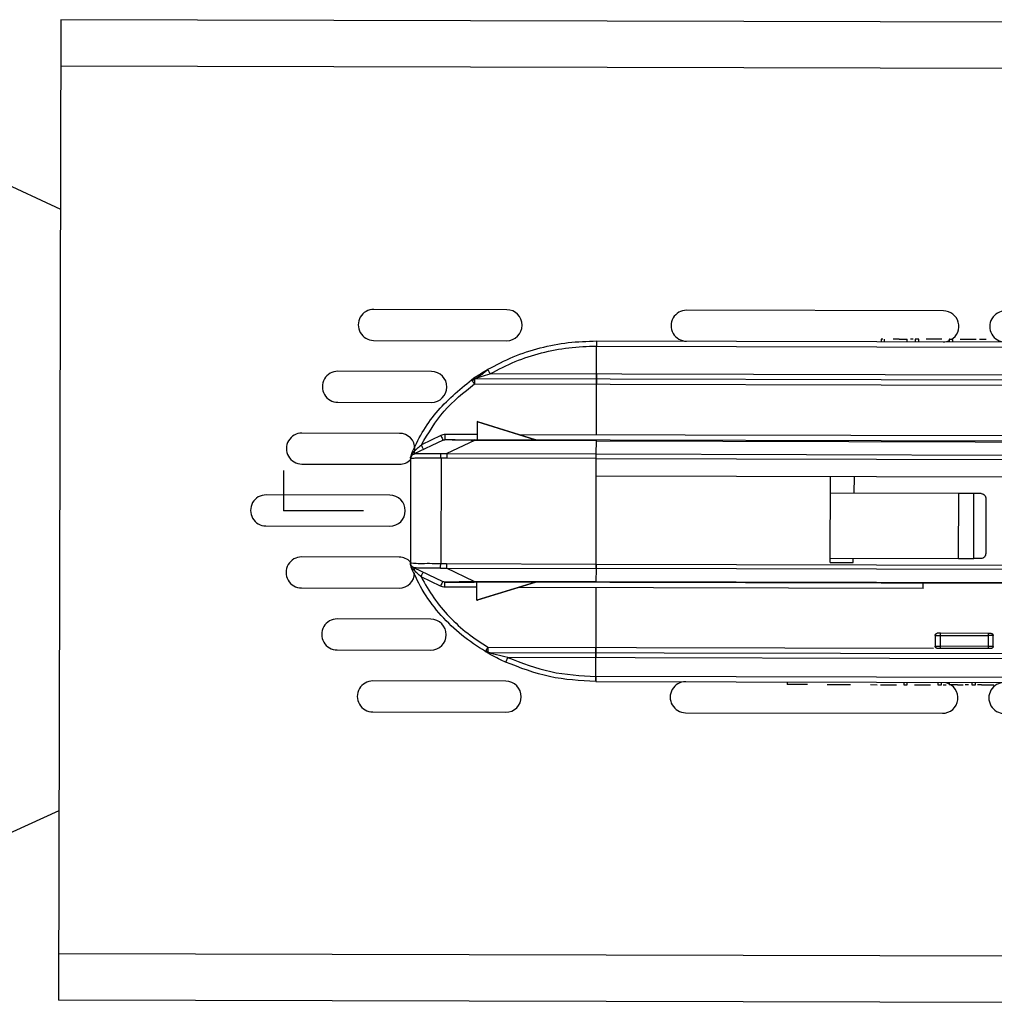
# Model space of a CAD drawing. Header units: millimetres. Extents: x -186 to 167, y -329 to -95.
# Tile 8 of 9: x -2 to 92, y -260 to -165. Entities that reach past the tile are written whole.
import ezdxf

# ---------------------------------------------------------------- set-up
doc = ezdxf.new("R2010")
doc.units = ezdxf.units.MM
doc.header["$PDSIZE"] = -1

msp = doc.modelspace()

# ---------------------------------------------------------------- linework, layer by layer
at = {"color": 7, "linetype": 'Continuous', "lineweight": 25}
for p, q in [((1.981, -164.542), (1.747, -259.542)), ((166.981, -164.949), (1.981, -164.542)), ((-30.731, -167.789), (1.936, -182.897)), ((166.97, -169.449), (1.97, -169.042)), ((45.194, -192.649), (32.304, -192.617)), ((87.519, -192.753), (62.63, -192.692)), ((81.476, -195.498), (81.475, -195.748)), ((81.82, -195.749), (81.82, -195.499)), ((84.022, -195.754), (84.022, -195.504)), ((84.785, -195.506), (84.785, -195.756)), ((85.129, -195.757), (85.13, -195.507)), ((87.378, -195.513), (85.842, -195.509)), ((88.09, -195.514), (88.09, -195.764)), ((88.434, -195.765), (88.434, -195.515)), ((90.683, -195.521), (89.147, -195.517)), ((91.667, -195.523), (91.013, -195.522)), ((32.297, -195.617), (45.187, -195.649)), ((53.898, -198.875), (53.905, -196.165)), ((53.905, -196.165), (118.61, -196.325)), ((53.906, -195.67), (123.611, -195.842)), ((37.897, -198.631), (28.825, -198.608)), ((41.775, -199.434), (41.914, -199.365)), ((41.914, -199.365), (42.067, -199.341)), ((42.003, -199.397), (42.018, -199.301)), ((127.052, -199.551), (42.067, -199.341)), ((126.017, -199.053), (43.6, -198.849)), ((41.861, -199.551), (41.938, -199.434)), ((41.938, -199.434), (42.067, -199.486)), ((42.066, -199.837), (127.051, -200.046)), ((53.883, -204.774), (53.895, -199.866)), ((28.818, -201.608), (37.89, -201.631)), ((42.328, -203.491), (42.324, -205.23)), ((42.397, -203.507), (42.328, -203.491)), ((47.919, -205.244), (42.328, -203.507)), ((47.995, -205.247), (42.397, -203.507)), ((34.804, -204.623), (25.346, -204.6)), ((38.806, -204.836), (36.921, -205.736)), ((42.325, -204.746), (39.239, -204.738)), ((110.648, -204.915), (46.416, -204.756)), ((39.021, -205.283), (36.171, -206.643)), ((42.068, -205.312), (39.394, -206.589)), ((53.882, -205.341), (42.068, -205.312)), ((127.318, -205.451), (42.072, -205.241)), ((53.879, -206.624), (53.882, -205.341)), ((36.162, -206.648), (36.171, -206.643)), ((36.283, -206.345), (36.3, -206.127)), ((38.825, -207.031), (38.8, -217.234)), ((38.807, -206.591), (39.394, -206.589)), ((39.388, -207.017), (38.825, -207.031)), ((53.878, -207.053), (39.388, -207.017)), ((39.394, -206.589), (53.879, -206.624)), ((53.879, -206.624), (127.518, -206.806)), ((25.339, -207.6), (34.796, -207.623)), ((35.877, -207.098), (35.853, -217.154)), ((35.888, -207.093), (35.877, -207.098)), ((53.852, -217.289), (53.878, -207.053)), ((53.878, -207.053), (127.562, -207.235)), ((127.579, -208.952), (53.873, -208.77)), ((76.559, -217.126), (76.579, -208.826)), ((78.886, -210.432), (78.914, -208.832)), ((33.868, -210.621), (21.868, -210.591)), ((89.002, -210.457), (76.575, -210.426)), ((88.986, -216.757), (89.002, -210.457)), ((90.462, -216.76), (90.478, -210.46)), ((91.184, -210.462), (90.478, -210.46)), ((91.636, -210.963), (91.623, -216.263)), ((21.86, -213.591), (33.86, -213.621)), ((34.774, -216.623), (25.317, -216.6)), ((35.853, -217.154), (35.863, -217.158)), ((35.861, -217.351), (35.924, -217.592)), ((38.8, -217.234), (39.363, -217.251)), ((39.363, -217.251), (53.852, -217.287)), ((53.852, -217.289), (107.77, -217.422)), ((76.559, -217.126), (78.768, -217.132)), ((76.56, -216.726), (88.986, -216.757)), ((78.768, -217.132), (78.775, -216.732)), ((91.169, -216.762), (90.462, -216.76)), ((36.135, -217.605), (36.144, -217.609)), ((36.144, -217.609), (38.987, -218.984)), ((38.78, -217.675), (39.366, -217.68)), ((42.034, -218.97), (39.366, -217.68)), ((39.366, -217.68), (53.851, -217.716)), ((53.851, -217.714), (53.848, -218.999)), ((107.769, -217.847), (53.851, -217.714)), ((38.77, -219.43), (36.889, -218.521)), ((53.848, -218.999), (42.034, -218.97)), ((124.856, -219.245), (42.038, -219.041)), ((42.285, -220.792), (42.29, -219.053)), ((47.884, -219.067), (42.285, -220.777)), ((47.961, -219.064), (42.354, -220.776)), ((124.857, -219.175), (53.848, -218.999)), ((25.309, -219.6), (34.767, -219.623)), ((42.288, -219.537), (39.202, -219.53)), ((85.552, -219.644), (46.379, -219.547)), ((53.847, -219.566), (53.832, -225.374)), ((42.285, -220.792), (42.354, -220.776)), ((37.838, -222.631), (28.766, -222.608)), ((86.727, -224.201), (86.725, -225.256)), ((87.225, -225.257), (87.227, -224.202)), ((87.227, -224.202), (91.854, -224.214)), ((91.854, -224.014), (87.228, -224.002)), ((91.854, -224.214), (91.851, -225.268)), ((92.351, -225.269), (92.354, -224.215)), ((28.759, -225.608), (37.83, -225.631)), ((43.246, -225.826), (43.124, -225.774)), ((43.267, -225.756), (43.199, -225.65)), ((43.378, -225.844), (43.246, -225.826)), ((43.378, -225.844), (126.057, -226.048)), ((43.379, -225.349), (86.574, -225.455)), ((91.85, -225.468), (87.224, -225.457)), ((91.851, -225.268), (87.225, -225.257)), ((124.726, -226.541), (45.288, -226.345)), ((53.826, -228.174), (53.83, -226.366)), ((45.105, -228.649), (32.215, -228.617)), ((53.824, -228.67), (123.53, -228.842)), ((118.531, -228.334), (53.826, -228.174)), ((72.368, -228.706), (72.367, -228.956)), ((76.267, -228.965), (78.514, -228.971)), ((80.442, -228.976), (81.096, -228.977)), ((83.675, -228.734), (83.675, -228.984)), ((84.019, -228.985), (84.02, -228.735)), ((86.98, -228.742), (86.98, -228.992)), ((87.324, -228.993), (87.325, -228.743)), ((88.088, -228.745), (88.087, -228.995)), ((90.29, -228.75), (90.289, -229)), ((90.633, -229.001), (90.634, -228.751)), ((81.426, -228.978), (82.962, -228.982)), ((84.731, -228.986), (86.267, -228.99)), ((88.881, -228.997), (88.883, -228.997)), ((91.215, -229.002), (90.811, -229.001)), ((32.208, -231.617), (45.098, -231.649)), ((62.533, -231.692), (87.423, -231.753)), ((1.792, -241.186), (-30.949, -256.133)), ((166.757, -255.449), (1.758, -255.042)), ((166.746, -259.949), (1.747, -259.542))]:
    msp.add_line(p, q, dxfattribs=at)
at = {"color": 7, "linetype": 'Continuous'}
for q in [(23.596, -208.228), (31.322, -212.114)]:
    msp.add_line((23.587, -212.095), q, dxfattribs=at)
at = {"color": 7, "linetype": 'Continuous', "lineweight": 25, "flags": 128}
msp.add_lwpolyline([(53.882, -205.341), (90.604, -205.432), (127.336, -205.522)], dxfattribs=at)
at = {"color": 7, "linetype": 'Continuous', "lineweight": 25}
for centre, start, end in [((32.301, -194.117), 89.8586, 269.8586), ((45.19, -194.149), 269.8586, 89.8586), ((62.626, -194.192), 89.8586, 269.8586), ((87.516, -194.253), 300.49041, 89.8586), ((93.516, -194.268), 89.8586, 269.8586), ((87.516, -194.253), 269.8586, 292.50189), ((28.822, -200.108), 89.8586, 269.8586), ((37.893, -200.131), 269.8586, 89.8586), ((25.343, -206.1), 89.8586, 269.8586), ((34.8, -206.123), 359.8586, 89.8586), ((34.8, -206.123), 269.8586, 315.95789), ((21.864, -212.091), 89.8586, 269.8586), ((33.864, -212.121), 269.8586, 89.8586), ((25.313, -218.1), 89.8586, 269.8586), ((34.77, -218.123), 43.29525, 89.8586), ((34.77, -218.123), 269.8586, 359.8586), ((28.762, -224.108), 89.8586, 269.8586), ((37.834, -224.131), 269.8586, 89.8586), ((32.212, -230.117), 89.8586, 269.8586), ((45.102, -230.149), 269.8586, 89.8586), ((62.537, -230.192), 89.8586, 269.8586), ((87.427, -230.253), 269.8586, 76.40733), ((93.427, -230.268), 89.8586, 269.8586)]:
    msp.add_arc(centre, 1.5, start, end, dxfattribs=at)
for points in [[(81.648, -195.499), (81.626, -195.499), (81.58, -195.498), (81.523, -195.498), (81.484, -195.498), (81.479, -195.498), (81.476, -195.498)], [(83.229, -195.502), (83.176, -195.502), (83.07, -195.502), (82.917, -195.502), (82.775, -195.501), (82.697, -195.501), (82.657, -195.501)], [(84.957, -195.507), (84.935, -195.507), (84.89, -195.507), (84.833, -195.506), (84.793, -195.506), (84.788, -195.506), (84.785, -195.506)], [(85.13, -195.507), (85.127, -195.507), (85.122, -195.507), (85.082, -195.507), (85.025, -195.507), (84.98, -195.507), (84.957, -195.507)], [(53.906, -195.67), (53.906, -195.678), (53.906, -195.692), (53.905, -195.807), (53.905, -195.97), (53.905, -196.1), (53.905, -196.165)], [(42.067, -199.341), (42.067, -199.343), (42.067, -199.346), (42.067, -199.376), (42.067, -199.421), (42.067, -199.464), (42.067, -199.486)], [(53.895, -199.866), (53.896, -199.801), (53.896, -199.67), (53.896, -199.507), (53.897, -199.392), (53.897, -199.378), (53.897, -199.37)], [(53.897, -199.37), (53.897, -199.378), (53.897, -199.392), (53.896, -199.507), (53.896, -199.67), (53.896, -199.801), (53.895, -199.866)], [(53.898, -198.875), (53.898, -198.94), (53.897, -199.07), (53.897, -199.233), (53.897, -199.348), (53.897, -199.363), (53.897, -199.37)], [(53.897, -199.37), (53.897, -199.363), (53.897, -199.348), (53.897, -199.233), (53.897, -199.07), (53.898, -198.94), (53.898, -198.875)], [(42.067, -199.486), (42.067, -199.51), (42.067, -199.558), (42.067, -199.645), (42.066, -199.739), (42.066, -199.804), (42.066, -199.837)], [(38.806, -204.836), (38.834, -204.895), (38.89, -205.012), (38.961, -205.16), (39.011, -205.263), (39.018, -205.276), (39.021, -205.283)], [(39.238, -205.234), (39.238, -205.227), (39.238, -205.212), (39.238, -205.097), (39.238, -204.934), (39.239, -204.803), (39.239, -204.738)], [(37.136, -206.183), (37.133, -206.176), (37.126, -206.163), (37.076, -206.06), (37.005, -205.912), (36.949, -205.795), (36.921, -205.736)], [(39.021, -205.283), (39.056, -205.268), (39.125, -205.24), (39.2, -205.236), (39.238, -205.234)], [(42.072, -205.241), (42.071, -205.244), (42.07, -205.25), (42.068, -205.292), (42.068, -205.312)], [(53.882, -205.341), (53.882, -205.321), (53.882, -205.279), (53.882, -205.273), (53.882, -205.27)], [(53.882, -205.341), (53.882, -205.321), (53.882, -205.279), (53.882, -205.273), (53.882, -205.27)], [(36.162, -206.648), (36.121, -206.671), (36.04, -206.718), (35.95, -206.828), (35.889, -206.957), (35.881, -207.051), (35.877, -207.098)], [(39.394, -206.589), (39.393, -206.614), (39.392, -206.663), (39.39, -206.769), (39.389, -206.889), (39.389, -206.974), (39.388, -207.017)], [(90.478, -210.46), (90.358, -210.46), (90.119, -210.46), (89.731, -210.459), (89.348, -210.458), (89.117, -210.457), (89.002, -210.457)], [(91.184, -210.462), (91.244, -210.47), (91.362, -210.485), (91.512, -210.601), (91.616, -210.767), (91.629, -210.898), (91.636, -210.963)], [(91.623, -216.263), (91.616, -216.329), (91.602, -216.46), (91.497, -216.625), (91.347, -216.74), (91.228, -216.755), (91.169, -216.762)], [(36.135, -217.605), (36.095, -217.581), (36.014, -217.534), (35.924, -217.423), (35.864, -217.294), (35.856, -217.201), (35.853, -217.154)], [(39.363, -217.251), (39.363, -217.294), (39.363, -217.38), (39.364, -217.5), (39.365, -217.605), (39.366, -217.655), (39.366, -217.68)], [(53.852, -217.289), (53.852, -217.332), (53.852, -217.417), (53.852, -217.536), (53.851, -217.64), (53.851, -217.69), (53.851, -217.714)], [(88.986, -216.757), (89.102, -216.757), (89.332, -216.758), (89.716, -216.759), (90.103, -216.759), (90.343, -216.76), (90.462, -216.76)], [(36.889, -218.521), (36.917, -218.462), (36.974, -218.345), (37.046, -218.197), (37.096, -218.095), (37.103, -218.081), (37.107, -218.075)], [(38.987, -218.984), (38.984, -218.991), (38.977, -219.004), (38.926, -219.107), (38.855, -219.254), (38.798, -219.371), (38.77, -219.43)], [(39.204, -219.034), (39.166, -219.032), (39.091, -219.027), (39.022, -218.998), (38.987, -218.984)], [(39.202, -219.53), (39.202, -219.464), (39.203, -219.334), (39.203, -219.171), (39.203, -219.056), (39.204, -219.041), (39.204, -219.034)], [(42.034, -218.97), (42.035, -218.99), (42.036, -219.031), (42.037, -219.038), (42.038, -219.041)], [(53.848, -219.07), (53.848, -219.067), (53.848, -219.061), (53.848, -219.019), (53.848, -218.999)], [(53.848, -218.999), (53.848, -219.02), (53.848, -219.061), (53.848, -219.067), (53.848, -219.07)], [(85.552, -219.644), (85.552, -219.579), (85.552, -219.449), (85.553, -219.285), (85.553, -219.171), (85.553, -219.156), (85.553, -219.148)], [(86.727, -224.201), (86.73, -224.175), (86.737, -224.123), (86.783, -224.057), (86.849, -224.011), (86.902, -224.005), (86.928, -224.002)], [(86.727, -224.201), (86.735, -224.201), (86.75, -224.201), (86.866, -224.202), (87.031, -224.202), (87.162, -224.202), (87.227, -224.202)], [(87.227, -224.202), (87.227, -224.176), (87.228, -224.124), (87.228, -224.058), (87.228, -224.011), (87.228, -224.005), (87.228, -224.002)], [(91.854, -224.014), (91.854, -224.017), (91.854, -224.023), (91.854, -224.069), (91.854, -224.135), (91.854, -224.188), (91.854, -224.214)], [(92.154, -224.015), (92.18, -224.018), (92.233, -224.024), (92.299, -224.07), (92.345, -224.136), (92.351, -224.189), (92.354, -224.215)], [(92.354, -224.215), (92.346, -224.215), (92.331, -224.215), (92.215, -224.215), (92.05, -224.214), (91.919, -224.214), (91.854, -224.214)], [(43.379, -225.699), (43.379, -225.721), (43.378, -225.764), (43.378, -225.809), (43.378, -225.839), (43.378, -225.842), (43.378, -225.844)], [(43.379, -225.349), (43.379, -225.381), (43.379, -225.446), (43.379, -225.54), (43.379, -225.627), (43.379, -225.675), (43.379, -225.699)], [(53.831, -225.87), (53.831, -225.877), (53.831, -225.892), (53.831, -226.007), (53.83, -226.17), (53.83, -226.301), (53.83, -226.366)], [(53.83, -226.366), (53.83, -226.301), (53.83, -226.17), (53.831, -226.007), (53.831, -225.892), (53.831, -225.877), (53.831, -225.87)], [(53.831, -225.87), (53.831, -225.863), (53.831, -225.848), (53.832, -225.733), (53.832, -225.57), (53.832, -225.439), (53.832, -225.374)], [(53.832, -225.374), (53.832, -225.439), (53.832, -225.57), (53.832, -225.733), (53.831, -225.848), (53.831, -225.863), (53.831, -225.87)], [(86.725, -225.256), (86.732, -225.256), (86.747, -225.256), (86.863, -225.256), (87.028, -225.256), (87.159, -225.257), (87.225, -225.257)], [(86.924, -225.456), (86.898, -225.453), (86.846, -225.447), (86.78, -225.4), (86.734, -225.334), (86.728, -225.282), (86.725, -225.256)], [(87.224, -225.457), (87.224, -225.454), (87.224, -225.448), (87.224, -225.402), (87.225, -225.335), (87.225, -225.283), (87.225, -225.257)], [(91.851, -225.268), (91.851, -225.294), (91.851, -225.347), (91.851, -225.413), (91.85, -225.459), (91.85, -225.465), (91.85, -225.468)], [(92.351, -225.269), (92.343, -225.269), (92.328, -225.269), (92.213, -225.269), (92.047, -225.269), (91.916, -225.268), (91.851, -225.268)], [(92.351, -225.269), (92.348, -225.296), (92.342, -225.348), (92.295, -225.414), (92.229, -225.46), (92.177, -225.466), (92.15, -225.469)], [(53.826, -228.174), (53.825, -228.239), (53.825, -228.37), (53.825, -228.533), (53.824, -228.648), (53.824, -228.663), (53.824, -228.67)], [(86.98, -228.992), (86.982, -228.992), (86.987, -228.992), (87.027, -228.992), (87.084, -228.992), (87.129, -228.992), (87.152, -228.992)], [(87.152, -228.992), (87.174, -228.992), (87.22, -228.992), (87.277, -228.993), (87.316, -228.993), (87.322, -228.993), (87.324, -228.993)], [(88.883, -228.997), (88.936, -228.997), (89.042, -228.997), (89.193, -228.997), (89.335, -228.998), (89.413, -228.998), (89.452, -228.998)], [(90.289, -229), (90.292, -229), (90.297, -229), (90.337, -229), (90.393, -229), (90.439, -229), (90.461, -229)], [(90.461, -229), (90.484, -229), (90.529, -229.001), (90.586, -229.001), (90.626, -229.001), (90.631, -229.001), (90.633, -229.001)], [(91.215, -229.002), (91.328, -229.003), (91.555, -229.003), (91.879, -229.004), (92.175, -229.005), (92.334, -229.005), (92.413, -229.005)]]:
    msp.add_open_spline(points, degree=3, dxfattribs=at)
for points, knots in [([(83.229, -195.502), (83.308, -195.503), (83.464, -195.503), (83.676, -195.504), (83.852, -195.504), (83.969, -195.504), (84.025, -195.504), (84.016, -195.504), (84.014, -195.504)], [0, 0, 0, 0, 0.192934, 0.380989, 0.564353, 0.744672, 0.933772, 1, 1, 1, 1]), ([(84.607, -195.506), (84.599, -195.506), (84.493, -195.506), (84.411, -195.505), (84.335, -195.505)], [0, 0, 0, 0, 0.078684, 1, 1, 1, 1]), ([(88.262, -195.515), (88.24, -195.515), (88.195, -195.515), (88.137, -195.515), (88.101, -195.514), (88.086, -195.514), (88.09, -195.514), (88.09, -195.514)], [0, 0, 0, 0, 0.249974, 0.499948, 0.749922, 0.999896, 1, 1, 1, 1]), ([(88.434, -195.515), (88.432, -195.515), (88.427, -195.515), (88.387, -195.515), (88.33, -195.515), (88.285, -195.515), (88.262, -195.515)], [0, 0, 0, 0, 0.249922, 0.499948, 0.749974, 1, 1, 1, 1]), ([(43.35, -198.421), (44.166, -197.994), (45.797, -197.14), (48.435, -196.302), (51.148, -195.763), (52.986, -195.701), (53.906, -195.67)], [0, 0, 0, 0, 0.250139, 0.500156, 0.750099, 1, 1, 1, 1]), ([(43.6, -198.849), (44.395, -198.433), (45.987, -197.6), (48.561, -196.782), (51.21, -196.256), (53.006, -196.196), (53.905, -196.165)], [0, 0, 0, 0, 0.249792, 0.49979, 0.74986, 1, 1, 1, 1]), ([(53.906, -195.67), (53.906, -195.678), (53.906, -195.693), (53.905, -195.806), (53.905, -195.97), (53.905, -196.1), (53.905, -196.165)], [0, 0, 0, 0, 0.250597, 0.499785, 0.749188, 1, 1, 1, 1]), ([(41.775, -199.434), (41.779, -199.431), (41.788, -199.425), (41.867, -199.369), (42.064, -199.23), (42.56, -198.893), (43.037, -198.608), (43.35, -198.421)], [0, 0, 0, 0, 0.076599, 0.149154, 0.283105, 0.529682, 1, 1, 1, 1]), ([(43.6, -198.849), (43.568, -198.795), (43.52, -198.712), (43.462, -198.612), (43.423, -198.543), (43.39, -198.488), (43.359, -198.435), (43.354, -198.426), (43.35, -198.421)], [0, 0, 0, 0, 0.239567, 0.368431, 0.5, 0.631568, 0.760433, 1, 1, 1, 1]), ([(41.914, -199.365), (41.915, -199.368), (41.918, -199.374), (41.931, -199.414), (41.938, -199.434)], [0, 0, 0, 0, 0.499441, 1, 1, 1, 1]), ([(42.067, -199.341), (42.068, -199.341), (42.07, -199.34), (42.086, -199.334), (42.152, -199.311), (42.242, -199.279), (42.308, -199.257)], [0, 0, 0, 0, 0.093077, 0.190247, 0.40892, 1, 1, 1, 1]), ([(43.368, -198.45), (43.18, -198.61), (42.827, -198.908), (42.473, -199.146), (42.308, -199.257)], [0, 0, 0, 0, 0.533418, 1, 1, 1, 1]), ([(42.308, -199.257), (42.441, -199.211), (42.853, -199.071), (43.298, -198.939), (43.6, -198.849)], [0, 0, 0, 0, 0.323591, 1, 1, 1, 1]), ([(35.951, -206.659), (36.281, -205.948), (36.941, -204.524), (38.752, -201.943), (40.567, -200.437), (41.775, -199.434)], [0, 0, 0, 0, 0.250558, 0.500919, 1, 1, 1, 1]), ([(36.921, -205.736), (37.599, -204.598), (38.958, -202.321), (41.03, -200.665), (42.066, -199.837)], [0, 0, 0, 0, 0.499532, 1, 1, 1, 1]), ([(41.861, -199.551), (41.848, -199.533), (41.821, -199.497), (41.795, -199.46), (41.778, -199.438), (41.776, -199.436), (41.775, -199.434)], [0, 0, 0, 0, 0.262598, 0.519791, 0.766814, 1, 1, 1, 1]), ([(42.066, -199.837), (42.048, -199.812), (42.012, -199.761), (41.958, -199.686), (41.906, -199.613), (41.876, -199.572), (41.861, -199.551)], [0, 0, 0, 0, 0.233186, 0.480209, 0.737402, 1, 1, 1, 1]), ([(39.239, -204.738), (39.164, -204.742), (39.014, -204.75), (38.875, -204.807), (38.806, -204.836)], [0, 0, 0, 0, 0.499997, 1, 1, 1, 1]), ([(36.259, -206.337), (36.344, -206.259), (36.559, -206.062), (36.784, -205.859), (36.921, -205.736)], [0, 0, 0, 0, 0.396657, 1, 1, 1, 1]), ([(42.068, -205.312), (41.659, -205.302), (40.908, -205.284), (40.051, -205.27), (39.549, -205.266), (39.142, -205.268), (39.07, -205.277), (39.021, -205.283)], [0, 0, 0, 0, 0.270845, 0.498054, 0.618126, 0.738462, 1, 1, 1, 1]), ([(39.238, -205.234), (39.267, -205.234), (39.311, -205.234), (39.669, -205.235), (40.042, -205.236), (40.5, -205.237), (41.173, -205.239), (41.715, -205.24), (42.072, -205.241)], [0, 0, 0, 0, 0.249054, 0.373161, 0.497247, 0.616799, 0.747384, 1, 1, 1, 1]), ([(47.919, -205.244), (47.933, -205.245), (47.952, -205.247), (47.977, -205.25), (47.988, -205.25), (47.994, -205.25), (47.998, -205.25), (48.001, -205.25), (48, -205.248), (47.997, -205.247), (47.995, -205.247)], [0, 0, 0, 0, 0.338307, 0.458498, 0.554458, 0.597737, 0.640749, 0.73477, 0.851855, 1, 1, 1, 1]), ([(35.878, -207.034), (35.878, -207.016), (35.878, -206.982), (35.884, -206.927), (35.887, -206.901)], [0, 0, 0, 0, 0.529185, 1, 1, 1, 1]), ([(35.887, -206.901), (35.913, -206.841), (35.962, -206.726), (36.078, -206.531), (36.188, -206.413), (36.259, -206.337)], [0, 0, 0, 0, 0.274564, 0.52806, 1, 1, 1, 1]), ([(35.951, -206.659), (35.933, -206.712), (35.908, -206.781), (35.893, -206.863), (35.888, -206.89), (35.887, -206.901)], [0, 0, 0, 0, 0.667726, 0.875851, 1, 1, 1, 1]), ([(36.171, -206.643), (36.131, -206.666), (36.05, -206.713), (35.96, -206.824), (35.899, -206.954), (35.892, -207.047), (35.888, -207.093)], [0, 0, 0, 0, 0.244993, 0.5, 0.755007, 1, 1, 1, 1]), ([(38.825, -207.031), (38.455, -207.037), (37.719, -207.049), (36.782, -207.026), (36.098, -207.048), (35.958, -207.078), (35.888, -207.093)], [0, 0, 0, 0, 0.252267, 0.501745, 0.7503, 1, 1, 1, 1]), ([(36.162, -206.648), (36.18, -206.635), (36.218, -206.611), (36.252, -206.539), (36.269, -206.447), (36.262, -206.373), (36.259, -206.337)], [0, 0, 0, 0, 0.245888, 0.5, 0.754112, 1, 1, 1, 1]), ([(36.171, -206.643), (36.244, -206.623), (36.389, -206.582), (37.007, -206.557), (37.83, -206.59), (38.483, -206.591), (38.807, -206.591)], [0, 0, 0, 0, 0.250342, 0.501865, 0.75243, 1, 1, 1, 1]), ([(38.825, -207.031), (38.823, -206.987), (38.819, -206.897), (38.813, -206.772), (38.809, -206.663), (38.808, -206.615), (38.807, -206.591)], [0, 0, 0, 0, 0.245375, 0.5, 0.754625, 1, 1, 1, 1]), ([(53.878, -207.053), (53.878, -207.013), (53.878, -206.932), (53.878, -206.814), (53.878, -206.704), (53.879, -206.651), (53.879, -206.624)], [0, 0, 0, 0, 0.231526, 0.475373, 0.731533, 1, 1, 1, 1]), ([(53.878, -207.053), (53.878, -207.01), (53.878, -206.924), (53.878, -206.804), (53.879, -206.699), (53.879, -206.649), (53.879, -206.624)], [0, 0, 0, 0, 0.251459, 0.500099, 0.751488, 1, 1, 1, 1]), ([(35.861, -217.351), (35.858, -217.325), (35.853, -217.269), (35.852, -217.235), (35.852, -217.217)], [0, 0, 0, 0, 0.4708147, 1, 1, 1, 1]), ([(36.23, -217.916), (36.159, -217.839), (36.05, -217.721), (35.936, -217.525), (35.887, -217.411), (35.861, -217.351)], [0, 0, 0, 0, 0.47194, 0.725436, 1, 1, 1, 1]), ([(35.863, -217.158), (35.933, -217.173), (36.073, -217.204), (36.757, -217.23), (37.694, -217.211), (38.43, -217.227), (38.8, -217.234)], [0, 0, 0, 0, 0.249699, 0.498255, 0.747733, 1, 1, 1, 1]), ([(35.863, -217.158), (35.867, -217.204), (35.874, -217.298), (35.933, -217.428), (36.024, -217.539), (36.104, -217.586), (36.144, -217.609)], [0, 0, 0, 0, 0.244993, 0.5, 0.755007, 1, 1, 1, 1]), ([(38.78, -217.675), (38.78, -217.651), (38.782, -217.603), (38.787, -217.494), (38.793, -217.369), (38.798, -217.279), (38.8, -217.234)], [0, 0, 0, 0, 0.245375, 0.5, 0.754625, 1, 1, 1, 1]), ([(53.851, -217.716), (53.851, -217.689), (53.851, -217.636), (53.852, -217.526), (53.852, -217.408), (53.852, -217.327), (53.852, -217.287)], [0, 0, 0, 0, 0.268467, 0.524627, 0.768474, 1, 1, 1, 1]), ([(43.124, -225.774), (42.35, -225.269), (40.801, -224.258), (38.805, -222.319), (37.097, -220.114), (36.315, -218.433), (35.924, -217.592)], [0, 0, 0, 0, 0.249696, 0.499584, 0.749689, 1, 1, 1, 1]), ([(36.135, -217.605), (36.153, -217.617), (36.19, -217.642), (36.224, -217.714), (36.241, -217.806), (36.234, -217.88), (36.23, -217.916)], [0, 0, 0, 0, 0.245888, 0.5, 0.754112, 1, 1, 1, 1]), ([(38.78, -217.675), (38.456, -217.673), (37.803, -217.67), (36.98, -217.7), (36.362, -217.672), (36.217, -217.63), (36.144, -217.609)], [0, 0, 0, 0, 0.24757, 0.498136, 0.749658, 1, 1, 1, 1]), ([(36.889, -218.521), (36.775, -218.417), (36.551, -218.212), (36.336, -218.014), (36.23, -217.916)], [0, 0, 0, 0, 0.508549, 1, 1, 1, 1]), ([(36.889, -218.521), (37.277, -219.215), (38.055, -220.604), (39.607, -222.43), (41.371, -224.05), (42.71, -224.916), (43.379, -225.349)], [0, 0, 0, 0, 0.249655, 0.499523, 0.749651, 1, 1, 1, 1]), ([(39.202, -219.53), (39.127, -219.525), (38.977, -219.517), (38.839, -219.459), (38.77, -219.43)], [0, 0, 0, 0, 0.499997, 1, 1, 1, 1]), ([(38.987, -218.984), (39.036, -218.99), (39.109, -219), (39.515, -219.003), (40.017, -219.002), (40.874, -218.992), (41.625, -218.977), (42.034, -218.97)], [0, 0, 0, 0, 0.261513, 0.381846, 0.501918, 0.729124, 1, 1, 1, 1]), ([(39.204, -219.034), (39.233, -219.034), (39.277, -219.034), (39.635, -219.035), (40.008, -219.036), (40.465, -219.037), (41.139, -219.039), (41.681, -219.04), (42.038, -219.041)], [0, 0, 0, 0, 0.249041, 0.373201, 0.497221, 0.616852, 0.747369, 1, 1, 1, 1]), ([(47.961, -219.064), (47.963, -219.064), (47.966, -219.063), (47.967, -219.061), (47.964, -219.061), (47.96, -219.061), (47.954, -219.061), (47.943, -219.061), (47.918, -219.063), (47.899, -219.065), (47.884, -219.067)], [0, 0, 0, 0, 0.14815, 0.265236, 0.359253, 0.402262, 0.445539, 0.541494, 0.661684, 1, 1, 1, 1]), ([(87.228, -224.002), (87.189, -224.002), (87.11, -224.002), (87.026, -224.002), (86.976, -224.002), (86.938, -224.002), (86.932, -224.002), (86.928, -224.002)], [0, 0, 0, 0, 0.249018, 0.499645, 0.628514, 0.760387, 1, 1, 1, 1]), ([(92.154, -224.015), (92.15, -224.015), (92.142, -224.015), (92.082, -224.014), (92.02, -224.014), (91.95, -224.014), (91.892, -224.014), (91.854, -224.014)], [0, 0, 0, 0, 0.2490182, 0.4996445, 0.6285137, 0.7603868, 1, 1, 1, 1]), ([(43.124, -225.774), (43.124, -225.772), (43.126, -225.77), (43.141, -225.746), (43.164, -225.708), (43.187, -225.669), (43.199, -225.65)], [0, 0, 0, 0, 0.233195, 0.48022, 0.73741, 1, 1, 1, 1]), ([(45.081, -226.796), (44.707, -226.618), (44.138, -226.348), (43.524, -226.007), (43.261, -225.855), (43.145, -225.786), (43.131, -225.778), (43.124, -225.774)], [0, 0, 0, 0, 0.473315, 0.7186, 0.850499, 0.922318, 1, 1, 1, 1]), ([(43.199, -225.65), (43.212, -225.628), (43.238, -225.585), (43.284, -225.508), (43.332, -225.428), (43.364, -225.375), (43.379, -225.349)], [0, 0, 0, 0, 0.26259, 0.51978, 0.766805, 1, 1, 1, 1]), ([(43.246, -225.826), (43.247, -225.823), (43.25, -225.816), (43.261, -225.776), (43.267, -225.756)], [0, 0, 0, 0, 0.499421, 1, 1, 1, 1]), ([(43.267, -225.756), (43.284, -225.749), (43.319, -225.735), (43.359, -225.711), (43.379, -225.699)], [0, 0, 0, 0, 0.50237, 1, 1, 1, 1]), ([(45.288, -226.345), (44.926, -226.259), (44.391, -226.131), (43.781, -225.962), (43.502, -225.881), (43.406, -225.852), (43.381, -225.845), (43.379, -225.845), (43.378, -225.844)], [0, 0, 0, 0, 0.522798, 0.775545, 0.914412, 0.961613, 0.981452, 1, 1, 1, 1]), ([(87.224, -225.457), (87.185, -225.457), (87.106, -225.456), (87.023, -225.456), (86.972, -225.456), (86.935, -225.456), (86.928, -225.456), (86.924, -225.456)], [0, 0, 0, 0, 0.248289, 0.499589, 0.627029, 0.760356, 1, 1, 1, 1]), ([(92.15, -225.469), (92.146, -225.469), (92.138, -225.469), (92.079, -225.469), (92.017, -225.469), (91.947, -225.468), (91.888, -225.468), (91.85, -225.468)], [0, 0, 0, 0, 0.248289, 0.4995892, 0.6270295, 0.7603564, 1, 1, 1, 1]), ([(45.288, -226.345), (45.262, -226.402), (45.222, -226.489), (45.174, -226.594), (45.141, -226.666), (45.114, -226.724), (45.089, -226.781), (45.084, -226.79), (45.081, -226.796)], [0, 0, 0, 0, 0.239566, 0.368431, 0.5, 0.631569, 0.760433, 1, 1, 1, 1]), ([(53.824, -228.67), (52.318, -228.589), (49.304, -228.427), (46.489, -227.339), (45.081, -226.796)], [0, 0, 0, 0, 0.499921, 1, 1, 1, 1]), ([(45.288, -226.345), (46.662, -226.875), (49.411, -227.937), (52.354, -228.095), (53.826, -228.174)], [0, 0, 0, 0, 0.499836, 1, 1, 1, 1]), ([(53.824, -228.67), (53.824, -228.662), (53.824, -228.647), (53.825, -228.534), (53.825, -228.37), (53.825, -228.24), (53.826, -228.174)], [0, 0, 0, 0, 0.250598, 0.499785, 0.749187, 1, 1, 1, 1]), ([(74.338, -228.961), (74.257, -228.96), (74.083, -228.96), (73.663, -228.959), (73.24, -228.958), (72.89, -228.957), (72.654, -228.956), (72.475, -228.956), (72.375, -228.956), (72.375, -228.956), (72.375, -228.956)], [0, 0, 0, 0, 0.142355, 0.307134, 0.512406, 0.620572, 0.721269, 0.82196, 0.920534, 1, 1, 1, 1]), ([(83.675, -228.984), (83.677, -228.984), (83.683, -228.984), (83.722, -228.984), (83.779, -228.984), (83.824, -228.984), (83.847, -228.984)], [0, 0, 0, 0, 0.249922, 0.499948, 0.749974, 1, 1, 1, 1]), ([(83.847, -228.984), (83.869, -228.984), (83.914, -228.984), (83.972, -228.984), (84.008, -228.984), (84.023, -228.985), (84.019, -228.985), (84.019, -228.985)], [0, 0, 0, 0, 0.249974, 0.499948, 0.749922, 0.999896, 1, 1, 1, 1]), ([(87.502, -228.993), (87.51, -228.993), (87.616, -228.993), (87.699, -228.994), (87.774, -228.994)], [0, 0, 0, 0, 0.078684, 1, 1, 1, 1]), ([(88.881, -228.997), (88.802, -228.996), (88.646, -228.996), (88.433, -228.995), (88.258, -228.995), (88.14, -228.995), (88.084, -228.995), (88.093, -228.995), (88.095, -228.995)], [0, 0, 0, 0, 0.192934, 0.380989, 0.564353, 0.744672, 0.933772, 1, 1, 1, 1]), ([(89.939, -228.999), (89.87, -228.999), (89.712, -228.999), (89.617, -228.998), (89.634, -228.998), (89.638, -228.998)], [0, 0, 0, 0, 0.364629, 0.835921, 1, 1, 1, 1])]:
    msp.add_open_spline(points, degree=3, knots=knots, dxfattribs=at)
at = {"color": 7, "linetype": 'Continuous'}
msp.add_point((23.587, -212.095), dxfattribs=at)

doc.saveas('drawing.dxf')
